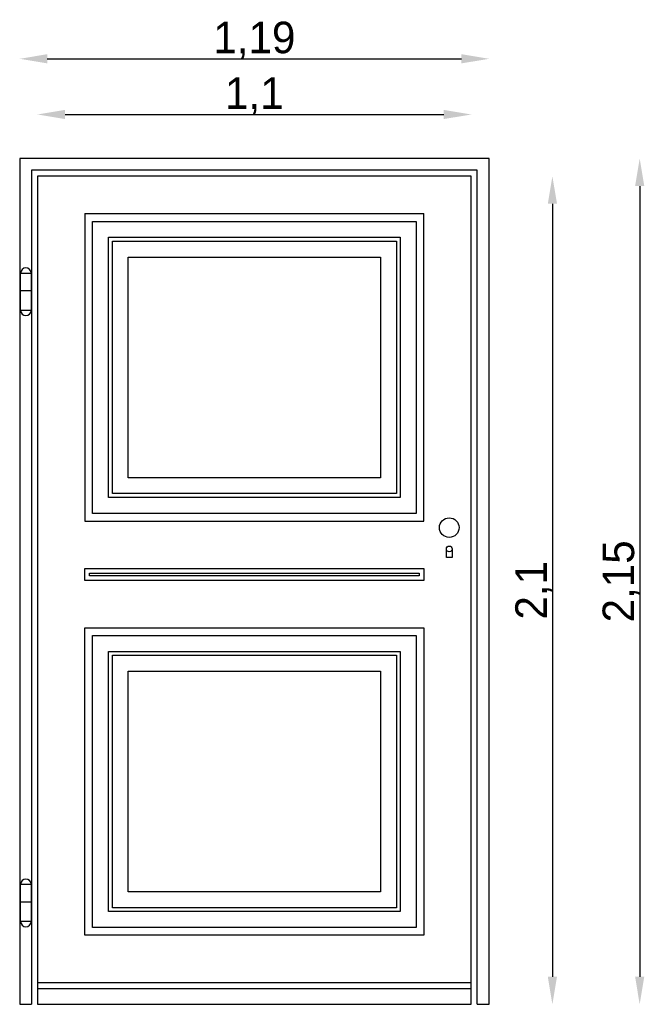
# Model space of a CAD drawing. Header units: millimetres. Extents: x 209.97 to 211.55, y 58.54 to 61.04.
import ezdxf

# ---------------------------------------------------------------- set-up
doc = ezdxf.new("R2010")
doc.units = ezdxf.units.MM
doc.dimstyles.new('ISO-25', dxfattribs={"dimtxt": 2.5, "dimasz": 2.5, "dimexe": 1.25, "dimexo": 0.625, "dimtad": 1, "dimtxsty": 'Standard', "dimcen": 2.5, "dimadec": 0, "dimazin": 0, "dimtfac": 1, "dimtmove": 0, "dimatfit": 3, "dimfxl": 1, "dimarcsym": 0})

# ---------------------------------------------------------------- blocks, each defined once
blk = doc.blocks.new('*D1')
at = {"color": 0, "lineweight": -2, "transparency": 16777216}
blk.add_line((210.085, 60.7956), (211.045, 60.7956), dxfattribs=at)
at = {"color": 0, "transparency": 16777216}
for points in [[(210.085, 60.8073), (210.085, 60.784), (210.015, 60.7956)], [(211.045, 60.8073), (211.045, 60.784), (211.115, 60.7956)]]:
    blk.add_solid(points, dxfattribs=at)
at = {"layer": 'Defpoints', "color": 0, "transparency": 16777216}
for p in [(211.115, 60.7956), (210.015, 60.6391), (211.115, 60.6391)]:
    blk.add_point(p, dxfattribs=at)
at = {"color": 0, "transparency": 16777216, "insert": (210.565, 60.8423), "char_height": 0.08, "attachment_point": 5}
blk.add_mtext('1,1', dxfattribs=at)
blk = doc.blocks.new('*D2')
at = {"color": 0, "lineweight": -2, "transparency": 16777216}
blk.add_line((211.5418, 60.6141), (211.5418, 58.6091), dxfattribs=at)
at = {"color": 0, "transparency": 16777216}
for points in [[(211.5302, 60.6141), (211.5535, 60.6141), (211.5418, 60.6841)], [(211.5302, 58.6091), (211.5535, 58.6091), (211.5418, 58.5391)]]:
    blk.add_solid(points, dxfattribs=at)
at = {"layer": 'Defpoints', "color": 0, "transparency": 16777216}
for p in [(211.16, 60.6841), (211.16, 58.5391), (211.5418, 58.5391)]:
    blk.add_point(p, dxfattribs=at)
at = {"color": 0, "transparency": 16777216, "insert": (211.4952, 59.6116), "char_height": 0.08, "attachment_point": 5, "rotation": 90}
blk.add_mtext('2,15', dxfattribs=at)
blk = doc.blocks.new('*D3')
at = {"color": 0, "lineweight": -2, "transparency": 16777216}
blk.add_line((211.3205, 60.5691), (211.3205, 58.6091), dxfattribs=at)
at = {"color": 0, "transparency": 16777216}
for points in [[(211.3089, 60.5691), (211.3322, 60.5691), (211.3205, 60.6391)], [(211.3089, 58.6091), (211.3322, 58.6091), (211.3205, 58.5391)]]:
    blk.add_solid(points, dxfattribs=at)
at = {"layer": 'Defpoints', "color": 0, "transparency": 16777216}
for p in [(211.115, 60.6391), (211.115, 58.5391), (211.3205, 58.5391)]:
    blk.add_point(p, dxfattribs=at)
at = {"color": 0, "transparency": 16777216, "insert": (211.2739, 59.5891), "char_height": 0.08, "attachment_point": 5, "rotation": 90}
blk.add_mtext('2,1', dxfattribs=at)
blk = doc.blocks.new('*D4')
at = {"color": 0, "lineweight": -2, "transparency": 16777216}
blk.add_line((210.04, 60.9368), (211.09, 60.9368), dxfattribs=at)
at = {"color": 0, "transparency": 16777216}
for points in [[(210.04, 60.9485), (210.04, 60.9252), (209.97, 60.9368)], [(211.09, 60.9485), (211.09, 60.9252), (211.16, 60.9368)]]:
    blk.add_solid(points, dxfattribs=at)
at = {"layer": 'Defpoints', "color": 0, "transparency": 16777216}
for p in [(211.16, 60.9368), (209.97, 60.6841), (211.16, 60.6841)]:
    blk.add_point(p, dxfattribs=at)
at = {"color": 0, "transparency": 16777216, "insert": (210.565, 60.9835), "char_height": 0.08, "attachment_point": 5}
blk.add_mtext('1,19', dxfattribs=at)

msp = doc.modelspace()

# ---------------------------------------------------------------- linework, layer by layer
for p, q in [((209.97, 60.6841), (209.97, 58.5391)), ((211.16, 60.6841), (209.97, 60.6841)), ((211.16, 58.5391), (211.16, 60.6841)), ((211.13, 60.6541), (210, 60.6541)), ((210, 60.6541), (210, 58.5391)), ((211.13, 58.5391), (211.13, 60.6541)), ((211.115, 60.6391), (210.015, 60.6391)), ((210.015, 60.6391), (210.015, 58.5391)), ((211.115, 58.5391), (211.115, 60.6391)), ((210.135, 60.5441), (210.995, 60.5441)), ((210.135, 60.5441), (210.135, 59.7641)), ((210.995, 59.7641), (210.995, 60.5441)), ((209.97, 60.3491), (209.9989, 60.3491)), ((210.135, 59.7641), (210.995, 59.7641)), ((209.97, 58.7991), (209.9989, 58.7991)), ((210.015, 58.5941), (211.115, 58.5941)), ((210.015, 58.5791), (211.115, 58.5791)), ((209.97, 58.5391), (210, 58.5391)), ((209.97, 58.5391), (210, 58.5391)), ((210.015, 58.5391), (211.115, 58.5391)), ((210.015, 58.5391), (211.115, 58.5391)), ((211.13, 58.5391), (211.16, 58.5391))]:
    msp.add_line(p, q)
for points in [[(210.155, 59.7841), (210.155, 60.5241), (210.975, 60.5241), (210.975, 59.7841)], [(210.195, 59.8241), (210.195, 60.4841), (210.935, 60.4841), (210.935, 59.8241)], [(210.205, 59.8341), (210.205, 60.4741), (210.925, 60.4741), (210.925, 59.8341)], [(210.245, 59.8741), (210.245, 60.4341), (210.885, 60.4341), (210.885, 59.8741)], [(209.9723, 60.3935), (209.9989, 60.3935), (209.9989, 60.2988), (209.9723, 60.2988)], [(210.995, 59.6141), (210.135, 59.6141), (210.135, 59.6441), (210.995, 59.6441)], [(210.983, 59.6261), (210.147, 59.6261), (210.147, 59.6321), (210.983, 59.6321)], [(210.135, 58.7141), (210.135, 59.4941), (210.995, 59.4941), (210.995, 58.7141)], [(210.155, 58.7341), (210.155, 59.4741), (210.975, 59.4741), (210.975, 58.7341)], [(210.195, 58.7741), (210.195, 59.4341), (210.935, 59.4341), (210.935, 58.7741)], [(210.205, 58.7841), (210.205, 59.4241), (210.925, 59.4241), (210.925, 58.7841)], [(210.245, 58.8241), (210.245, 59.3841), (210.885, 59.3841), (210.885, 58.8241)], [(209.9723, 58.8435), (209.9989, 58.8435), (209.9989, 58.7488), (209.9723, 58.7488)]]:
    msp.add_lwpolyline(points, close=True)
msp.add_lwpolyline([(211.0662, 59.6929), (211.0662, 59.672), (211.0517, 59.672), (211.0517, 59.6941)])
for centre, radius in [((211.059, 59.748), 0.0248), ((211.059, 59.6938), 0.0073)]:
    msp.add_circle(centre, radius)
for centre, start, end in [((209.9856, 60.3935), 0, 180), ((209.9856, 60.2988), 180, 0), ((209.9856, 58.8435), 0, 180), ((209.9856, 58.7488), 180, 0)]:
    msp.add_arc(centre, 0.0133, start, end)

# ---------------------------------------------------------------- dimensions: what is measured, and where the dimension line sits
for base, p1, p2, picture, middle in [((211.16, 60.9368), (209.97, 60.6841), (211.16, 60.6841), '*D4', (210.565, 60.9835)), ((211.115, 60.7956), (210.015, 60.6391), (211.115, 60.6391), '*D1', (210.565, 60.8423))]:
    dim = msp.add_linear_dim(base=base, p1=p1, p2=p2, dimstyle='ISO-25', override={"dimtxt": 0.08, "dimasz": 0.07, "dimgap": 0, "dimse1": 1, "dimse2": 1})
    dim.commit()
    dim.dimension.update_dxf_attribs({"geometry": picture, "text_midpoint": middle})
for base, p1, p2, picture, middle in [((211.5418486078, 58.5391133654), (211.1600406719, 60.6841133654), (211.1600406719, 58.5391133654), '*D2', (211.4951819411, 59.6116133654)), ((211.3205, 58.5391), (211.115, 60.6391), (211.115, 58.5391), '*D3', (211.2739, 59.5891))]:
    dim = msp.add_linear_dim(base=base, p1=p1, p2=p2, angle=90, dimstyle='ISO-25', override={"dimtxt": 0.08, "dimasz": 0.07, "dimgap": 0, "dimse1": 1, "dimse2": 1})
    dim.commit()
    dim.dimension.update_dxf_attribs({"geometry": picture, "text_midpoint": middle})

doc.saveas('drawing.dxf')
